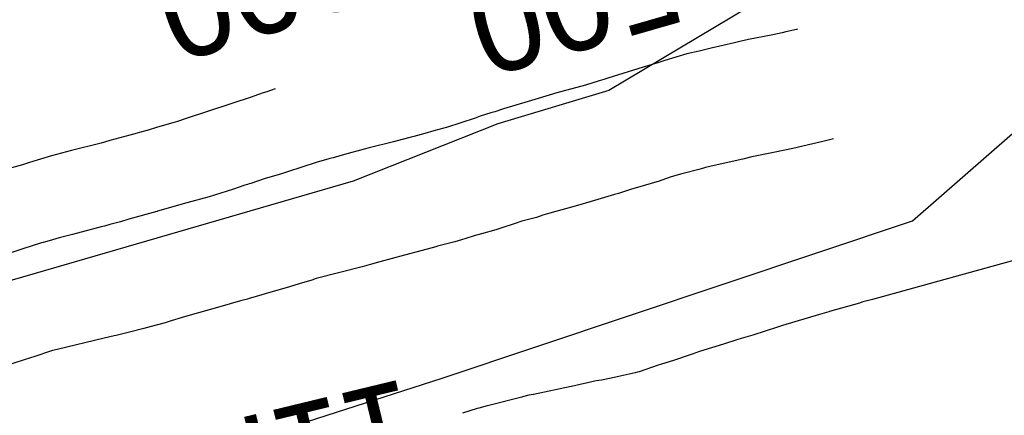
# Model space of a CAD drawing. Extents: x 158343 to 162498, y 431347 to 434500.
# Tile 212 of 248: x 159609 to 159628, y 434169 to 434176. Entities that reach past the tile are written whole.
import ezdxf

# ---------------------------------------------------------------- set-up
doc = ezdxf.new("R2010")
doc.units = 0
doc.header["$LTSCALE"] = 10
doc.header["$MEASUREMENT"] = 0
for name, color, linetype in [('000_arcering', 8, 'CONTINUOUS'), ('33_trappen en balustraden', 252, 'CONTINUOUS'), ('def. con-hoogtelijn (index)', 8, 'CONTINUOUS')]:
    doc.layers.add(name, color=color, linetype=linetype)
doc.styles.add('Style-WORKING', font='WORKING.shx')

# ---------------------------------------------------------------- blocks, each defined once
blk = doc.blocks.new('bestaande hoogtelijnen')
at = {"layer": 'def. con-hoogtelijn (index)'}
for p, q in [((-44.125, 109.694), (-44.192, 109.678)), ((-44.125, 109.694), (-44.192, 109.678)), ((-44.125, 109.694), (-44.192, 109.678)), ((-43.925, 109.74), (-44.125, 109.694)), ((-43.925, 109.74), (-44.125, 109.694)), ((-43.925, 109.74), (-44.125, 109.694)), ((-43.902, 109.746), (-43.925, 109.74)), ((-43.902, 109.746), (-43.925, 109.74)), ((-43.902, 109.746), (-43.925, 109.74)), ((-44.992, 109.512), (-45.093, 109.487)), ((-44.992, 109.512), (-45.093, 109.487)), ((-44.992, 109.512), (-45.093, 109.487)), ((-44.829, 109.549), (-44.992, 109.512)), ((-44.829, 109.549), (-44.992, 109.512)), ((-44.829, 109.549), (-44.992, 109.512)), ((-44.371, 109.641), (-44.829, 109.549)), ((-44.371, 109.641), (-44.829, 109.549)), ((-44.371, 109.641), (-44.829, 109.549)), ((-44.192, 109.678), (-44.371, 109.641)), ((-44.192, 109.678), (-44.371, 109.641)), ((-44.192, 109.678), (-44.371, 109.641)), ((-45.764, 109.33), (-45.992, 109.278)), ((-45.764, 109.33), (-45.992, 109.278)), ((-45.764, 109.33), (-45.992, 109.278)), ((-45.762, 109.331), (-45.764, 109.33)), ((-45.762, 109.331), (-45.764, 109.33)), ((-45.762, 109.331), (-45.764, 109.33)), ((-45.534, 109.385), (-45.762, 109.331)), ((-45.534, 109.385), (-45.762, 109.331)), ((-45.534, 109.385), (-45.762, 109.331)), ((-45.093, 109.487), (-45.534, 109.385)), ((-45.093, 109.487), (-45.534, 109.385)), ((-45.093, 109.487), (-45.534, 109.385)), ((-46.411, 109.155), (-46.543, 109.111)), ((-46.411, 109.155), (-46.543, 109.111)), ((-46.411, 109.155), (-46.543, 109.111)), ((-45.992, 109.278), (-46.411, 109.155)), ((-45.992, 109.278), (-46.411, 109.155)), ((-45.992, 109.278), (-46.411, 109.155)), ((-46.821, 109.027), (-47.485, 108.821)), ((-46.821, 109.027), (-47.485, 108.821)), ((-46.821, 109.027), (-47.485, 108.821)), ((-46.543, 109.111), (-46.821, 109.027)), ((-46.543, 109.111), (-46.821, 109.027)), ((-46.543, 109.111), (-46.821, 109.027)), ((-47.648, 108.773), (-47.91, 108.691)), ((-47.648, 108.773), (-47.91, 108.691)), ((-47.648, 108.773), (-47.91, 108.691)), ((-47.558, 108.798), (-47.648, 108.773)), ((-47.558, 108.798), (-47.648, 108.773)), ((-47.558, 108.798), (-47.648, 108.773)), ((-47.485, 108.821), (-47.558, 108.798)), ((-47.485, 108.821), (-47.558, 108.798)), ((-47.485, 108.821), (-47.558, 108.798)), ((-53.768, 108.618), (-53.926, 108.566)), ((-53.768, 108.618), (-53.926, 108.566)), ((-47.91, 108.691), (-48.451, 108.542)), ((-47.91, 108.691), (-48.451, 108.542)), ((-47.91, 108.691), (-48.451, 108.542)), ((-54.204, 108.47), (-55.445, 108.058)), ((-54.204, 108.47), (-55.445, 108.058)), ((-54.17, 108.481), (-54.204, 108.47)), ((-54.17, 108.481), (-54.204, 108.47)), ((-53.992, 108.543), (-54.17, 108.481)), ((-53.992, 108.543), (-54.17, 108.481)), ((-53.926, 108.566), (-53.992, 108.543)), ((-53.926, 108.566), (-53.992, 108.543)), ((-48.804, 108.437), (-48.992, 108.383)), ((-48.804, 108.437), (-48.992, 108.383)), ((-48.804, 108.437), (-48.992, 108.383)), ((-48.451, 108.542), (-48.804, 108.437)), ((-48.451, 108.542), (-48.804, 108.437)), ((-48.451, 108.542), (-48.804, 108.437)), ((-49.458, 108.244), (-49.62, 108.188)), ((-49.458, 108.244), (-49.62, 108.188)), ((-49.458, 108.244), (-49.62, 108.188)), ((-48.992, 108.383), (-49.458, 108.244)), ((-48.992, 108.383), (-49.458, 108.244)), ((-48.992, 108.383), (-49.458, 108.244)), ((-55.445, 108.058), (-55.612, 108.001)), ((-55.445, 108.058), (-55.612, 108.001)), ((-49.992, 108.068), (-50.533, 107.89)), ((-49.992, 108.068), (-50.533, 107.89)), ((-49.992, 108.068), (-50.533, 107.89)), ((-49.893, 108.101), (-49.992, 108.068)), ((-49.893, 108.101), (-49.992, 108.068)), ((-49.893, 108.101), (-49.992, 108.068)), ((-49.695, 108.164), (-49.893, 108.101)), ((-49.695, 108.164), (-49.893, 108.101)), ((-49.695, 108.164), (-49.893, 108.101)), ((-49.62, 108.188), (-49.695, 108.164)), ((-49.62, 108.188), (-49.695, 108.164)), ((-49.62, 108.188), (-49.695, 108.164)), ((-56.192, 107.833), (-56.512, 107.745)), ((-56.192, 107.833), (-56.512, 107.745)), ((-56.184, 107.835), (-56.192, 107.833)), ((-56.184, 107.835), (-56.192, 107.833)), ((-55.99, 107.893), (-56.184, 107.835)), ((-55.99, 107.893), (-56.184, 107.835)), ((-55.697, 107.975), (-55.99, 107.893)), ((-55.697, 107.975), (-55.99, 107.893)), ((-55.612, 108.001), (-55.697, 107.975)), ((-55.612, 108.001), (-55.697, 107.975)), ((-50.583, 107.875), (-50.774, 107.824)), ((-50.583, 107.875), (-50.774, 107.824)), ((-50.583, 107.875), (-50.774, 107.824)), ((-50.533, 107.89), (-50.583, 107.875)), ((-50.533, 107.89), (-50.583, 107.875)), ((-50.533, 107.89), (-50.583, 107.875)), ((-56.512, 107.745), (-56.886, 107.642)), ((-56.512, 107.745), (-56.886, 107.642)), ((-51.366, 107.664), (-51.533, 107.62)), ((-51.366, 107.664), (-51.533, 107.62)), ((-51.366, 107.664), (-51.533, 107.62)), ((-51.199, 107.704), (-51.366, 107.664)), ((-51.199, 107.704), (-51.366, 107.664)), ((-51.199, 107.704), (-51.366, 107.664)), ((-51.15, 107.718), (-51.199, 107.704)), ((-51.15, 107.718), (-51.199, 107.704)), ((-51.15, 107.718), (-51.199, 107.704)), ((-50.942, 107.775), (-51.15, 107.718)), ((-50.942, 107.775), (-51.15, 107.718)), ((-50.942, 107.775), (-51.15, 107.718)), ((-50.774, 107.824), (-50.942, 107.775)), ((-50.774, 107.824), (-50.942, 107.775)), ((-50.774, 107.824), (-50.942, 107.775)), ((-43.223, 107.675), (-43.375, 107.637)), ((-43.223, 107.675), (-43.375, 107.637)), ((-57.052, 107.595), (-57.612, 107.453)), ((-57.052, 107.595), (-57.612, 107.453)), ((-56.992, 107.611), (-57.052, 107.595)), ((-56.992, 107.611), (-57.052, 107.595)), ((-56.886, 107.642), (-56.992, 107.611)), ((-56.886, 107.642), (-56.992, 107.611)), ((-52.088, 107.478), (-52.455, 107.381)), ((-52.088, 107.478), (-52.455, 107.381)), ((-52.088, 107.478), (-52.455, 107.381)), ((-51.992, 107.505), (-52.088, 107.478)), ((-51.992, 107.505), (-52.088, 107.478)), ((-51.992, 107.505), (-52.088, 107.478)), ((-51.533, 107.62), (-51.992, 107.505)), ((-51.533, 107.62), (-51.992, 107.505)), ((-51.533, 107.62), (-51.992, 107.505)), ((-43.992, 107.494), (-44.325, 107.427)), ((-43.992, 107.494), (-44.325, 107.427)), ((-43.424, 107.626), (-43.992, 107.494)), ((-43.424, 107.626), (-43.992, 107.494)), ((-43.375, 107.637), (-43.424, 107.626)), ((-43.375, 107.637), (-43.424, 107.626)), ((-57.992, 107.352), (-58.408, 107.23)), ((-57.992, 107.352), (-58.408, 107.23)), ((-57.612, 107.453), (-57.992, 107.352)), ((-57.612, 107.453), (-57.992, 107.352)), ((-52.751, 107.298), (-52.992, 107.231)), ((-52.751, 107.298), (-52.992, 107.231)), ((-52.751, 107.298), (-52.992, 107.231)), ((-52.735, 107.302), (-52.751, 107.298)), ((-52.735, 107.302), (-52.751, 107.298)), ((-52.735, 107.302), (-52.751, 107.298)), ((-52.674, 107.319), (-52.735, 107.302)), ((-52.674, 107.319), (-52.735, 107.302)), ((-52.674, 107.319), (-52.735, 107.302)), ((-52.455, 107.381), (-52.674, 107.319)), ((-52.455, 107.381), (-52.674, 107.319)), ((-52.455, 107.381), (-52.674, 107.319)), ((-44.935, 107.293), (-45.478, 107.17)), ((-44.935, 107.293), (-45.478, 107.17)), ((-44.934, 107.294), (-44.935, 107.293)), ((-44.934, 107.294), (-44.935, 107.293)), ((-44.767, 107.334), (-44.934, 107.294)), ((-44.767, 107.334), (-44.934, 107.294)), ((-44.325, 107.427), (-44.767, 107.334)), ((-44.325, 107.427), (-44.767, 107.334)), ((-58.54, 107.187), (-58.744, 107.125)), ((-58.54, 107.187), (-58.744, 107.125)), ((-58.408, 107.23), (-58.54, 107.187)), ((-58.408, 107.23), (-58.54, 107.187)), ((-52.992, 107.231), (-53.533, 107.054)), ((-52.992, 107.231), (-53.533, 107.054)), ((-52.992, 107.231), (-53.533, 107.054)), ((-45.74, 107.1), (-46.088, 107.017)), ((-45.74, 107.1), (-46.088, 107.017)), ((-45.644, 107.132), (-45.74, 107.1)), ((-45.644, 107.132), (-45.74, 107.1)), ((-45.478, 107.17), (-45.644, 107.132)), ((-45.478, 107.17), (-45.644, 107.132)), ((-53.974, 106.92), (-54.229, 106.831)), ((-53.974, 106.92), (-54.229, 106.831)), ((-53.974, 106.92), (-54.229, 106.831)), ((-53.646, 107.015), (-53.974, 106.92)), ((-53.646, 107.015), (-53.974, 106.92)), ((-53.646, 107.015), (-53.974, 106.92)), ((-53.533, 107.054), (-53.646, 107.015)), ((-53.533, 107.054), (-53.646, 107.015)), ((-53.533, 107.054), (-53.646, 107.015)), ((-46.29, 106.957), (-46.465, 106.896)), ((-46.29, 106.957), (-46.465, 106.896)), ((-46.088, 107.017), (-46.29, 106.957)), ((-46.088, 107.017), (-46.29, 106.957)), ((-54.575, 106.717), (-54.895, 106.62)), ((-54.575, 106.717), (-54.895, 106.62)), ((-54.575, 106.717), (-54.895, 106.62)), ((-54.337, 106.798), (-54.575, 106.717)), ((-54.337, 106.798), (-54.575, 106.717)), ((-54.337, 106.798), (-54.575, 106.717)), ((-54.289, 106.814), (-54.337, 106.798)), ((-54.289, 106.814), (-54.337, 106.798)), ((-54.289, 106.814), (-54.337, 106.798)), ((-54.255, 106.823), (-54.289, 106.814)), ((-54.255, 106.823), (-54.289, 106.814)), ((-54.255, 106.823), (-54.289, 106.814)), ((-54.229, 106.831), (-54.255, 106.823)), ((-54.229, 106.831), (-54.255, 106.823)), ((-54.229, 106.831), (-54.255, 106.823)), ((-47.036, 106.725), (-47.226, 106.665)), ((-47.036, 106.725), (-47.226, 106.665)), ((-46.97, 106.743), (-47.036, 106.725)), ((-46.97, 106.743), (-47.036, 106.725)), ((-46.519, 106.879), (-46.97, 106.743)), ((-46.519, 106.879), (-46.97, 106.743)), ((-46.465, 106.896), (-46.519, 106.879)), ((-46.465, 106.896), (-46.519, 106.879)), ((-55.015, 106.583), (-55.432, 106.465)), ((-55.015, 106.583), (-55.432, 106.465)), ((-55.015, 106.583), (-55.432, 106.465)), ((-54.895, 106.62), (-55.015, 106.583)), ((-54.895, 106.62), (-55.015, 106.583)), ((-54.895, 106.62), (-55.015, 106.583)), ((-47.362, 106.626), (-47.799, 106.493)), ((-47.362, 106.626), (-47.799, 106.493)), ((-47.286, 106.646), (-47.362, 106.626)), ((-47.286, 106.646), (-47.362, 106.626)), ((-47.265, 106.652), (-47.286, 106.646)), ((-47.265, 106.652), (-47.286, 106.646)), ((-47.226, 106.665), (-47.265, 106.652)), ((-47.226, 106.665), (-47.265, 106.652)), ((-55.432, 106.465), (-55.989, 106.307)), ((-55.432, 106.465), (-55.989, 106.307)), ((-55.432, 106.465), (-55.989, 106.307)), ((-48.056, 106.416), (-48.579, 106.273)), ((-48.056, 106.416), (-48.579, 106.273)), ((-47.799, 106.493), (-48.056, 106.416)), ((-47.799, 106.493), (-48.056, 106.416)), ((-56.532, 106.157), (-56.689, 106.11)), ((-56.532, 106.157), (-56.689, 106.11)), ((-56.532, 106.157), (-56.689, 106.11)), ((-56, 106.304), (-56.532, 106.157)), ((-56, 106.304), (-56.532, 106.157)), ((-56, 106.304), (-56.532, 106.157)), ((-55.992, 106.306), (-56, 106.304)), ((-55.992, 106.306), (-56, 106.304)), ((-55.992, 106.306), (-56, 106.304)), ((-55.989, 106.307), (-55.992, 106.306)), ((-55.989, 106.307), (-55.992, 106.306)), ((-55.989, 106.307), (-55.992, 106.306)), ((-48.833, 106.193), (-49.109, 106.12)), ((-48.833, 106.193), (-49.109, 106.12)), ((-48.715, 106.234), (-48.833, 106.193)), ((-48.715, 106.234), (-48.833, 106.193)), ((-48.579, 106.273), (-48.715, 106.234)), ((-48.579, 106.273), (-48.715, 106.234)), ((-57.051, 106.012), (-57.591, 105.868)), ((-57.051, 106.012), (-57.591, 105.868)), ((-57.051, 106.012), (-57.591, 105.868)), ((-56.992, 106.028), (-57.051, 106.012)), ((-56.992, 106.028), (-57.051, 106.012)), ((-56.992, 106.028), (-57.051, 106.012)), ((-56.887, 106.057), (-56.992, 106.028)), ((-56.887, 106.057), (-56.992, 106.028)), ((-56.887, 106.057), (-56.992, 106.028)), ((-56.689, 106.11), (-56.887, 106.057)), ((-56.689, 106.11), (-56.887, 106.057)), ((-56.689, 106.11), (-56.887, 106.057)), ((-49.562, 105.97), (-49.599, 105.959)), ((-49.562, 105.97), (-49.599, 105.959)), ((-49.49, 105.994), (-49.562, 105.97)), ((-49.49, 105.994), (-49.562, 105.97)), ((-49.254, 106.074), (-49.49, 105.994)), ((-49.254, 106.074), (-49.49, 105.994)), ((-49.109, 106.12), (-49.254, 106.074)), ((-49.109, 106.12), (-49.254, 106.074)), ((-57.845, 105.809), (-58.034, 105.747)), ((-57.845, 105.809), (-58.034, 105.747)), ((-57.845, 105.809), (-58.034, 105.747)), ((-57.591, 105.868), (-57.845, 105.809)), ((-57.591, 105.868), (-57.845, 105.809)), ((-57.591, 105.868), (-57.845, 105.809)), ((-50.167, 105.794), (-50.251, 105.77)), ((-50.167, 105.794), (-50.251, 105.77)), ((-50.008, 105.844), (-50.167, 105.794)), ((-50.008, 105.844), (-50.167, 105.794)), ((-49.87, 105.881), (-50.008, 105.844)), ((-49.87, 105.881), (-50.008, 105.844)), ((-49.599, 105.959), (-49.87, 105.881)), ((-49.599, 105.959), (-49.87, 105.881)), ((-38.192, 105.832), (-42.491, 104.642)), ((-38.192, 105.832), (-42.491, 104.642)), ((-38.192, 105.832), (-42.491, 104.642)), ((-58.532, 105.599), (-58.992, 105.446)), ((-58.532, 105.599), (-58.992, 105.446)), ((-58.532, 105.599), (-58.992, 105.446)), ((-58.18, 105.711), (-58.532, 105.599)), ((-58.18, 105.711), (-58.532, 105.599)), ((-58.18, 105.711), (-58.532, 105.599)), ((-58.15, 105.717), (-58.18, 105.711)), ((-58.15, 105.717), (-58.18, 105.711)), ((-58.15, 105.717), (-58.18, 105.711)), ((-58.034, 105.747), (-58.15, 105.717)), ((-58.034, 105.747), (-58.15, 105.717)), ((-58.034, 105.747), (-58.15, 105.717)), ((-50.736, 105.639), (-50.992, 105.566)), ((-50.736, 105.639), (-50.992, 105.566)), ((-50.7, 105.649), (-50.736, 105.639)), ((-50.7, 105.649), (-50.736, 105.639)), ((-50.374, 105.734), (-50.7, 105.649)), ((-50.374, 105.734), (-50.7, 105.649)), ((-50.251, 105.77), (-50.374, 105.734)), ((-50.251, 105.77), (-50.374, 105.734)), ((-51.325, 105.482), (-51.791, 105.355)), ((-51.325, 105.482), (-51.791, 105.355)), ((-50.992, 105.566), (-51.325, 105.482)), ((-50.992, 105.566), (-51.325, 105.482)), ((-52.125, 105.261), (-52.992, 105.039)), ((-52.125, 105.261), (-52.992, 105.039)), ((-51.95, 105.31), (-52.125, 105.261)), ((-51.95, 105.31), (-52.125, 105.261)), ((-51.791, 105.355), (-51.95, 105.31)), ((-51.791, 105.355), (-51.95, 105.31)), ((-53.539, 104.868), (-53.958, 104.75)), ((-53.539, 104.868), (-53.958, 104.75)), ((-53.515, 104.875), (-53.539, 104.868)), ((-53.515, 104.875), (-53.539, 104.868)), ((-53.496, 104.881), (-53.515, 104.875)), ((-53.496, 104.881), (-53.515, 104.875)), ((-53.313, 104.941), (-53.496, 104.881)), ((-53.313, 104.941), (-53.496, 104.881)), ((-53.074, 105.01), (-53.313, 104.941)), ((-53.074, 105.01), (-53.313, 104.941)), ((-52.992, 105.039), (-53.074, 105.01)), ((-52.992, 105.039), (-53.074, 105.01)), ((-54.191, 104.679), (-54.255, 104.66)), ((-54.191, 104.679), (-54.255, 104.66)), ((-53.958, 104.75), (-54.191, 104.679)), ((-53.958, 104.75), (-54.191, 104.679)), ((-54.81, 104.503), (-55.213, 104.388)), ((-54.81, 104.503), (-55.213, 104.388)), ((-54.424, 104.615), (-54.81, 104.503)), ((-54.424, 104.615), (-54.81, 104.503)), ((-54.289, 104.65), (-54.424, 104.615)), ((-54.289, 104.65), (-54.424, 104.615)), ((-54.255, 104.66), (-54.289, 104.65)), ((-54.255, 104.66), (-54.289, 104.65)), ((-42.732, 104.576), (-43.297, 104.414)), ((-42.732, 104.576), (-43.297, 104.414)), ((-42.732, 104.576), (-43.297, 104.414)), ((-42.691, 104.59), (-42.732, 104.576)), ((-42.691, 104.59), (-42.732, 104.576)), ((-42.691, 104.59), (-42.732, 104.576)), ((-42.669, 104.596), (-42.691, 104.59)), ((-42.669, 104.596), (-42.691, 104.59)), ((-42.669, 104.596), (-42.691, 104.59)), ((-42.592, 104.616), (-42.669, 104.596)), ((-42.592, 104.616), (-42.669, 104.596)), ((-42.592, 104.616), (-42.669, 104.596)), ((-42.59, 104.617), (-42.592, 104.616)), ((-42.59, 104.617), (-42.592, 104.616)), ((-42.59, 104.617), (-42.592, 104.616)), ((-42.587, 104.618), (-42.59, 104.617)), ((-42.587, 104.618), (-42.59, 104.617)), ((-42.587, 104.618), (-42.59, 104.617)), ((-42.491, 104.642), (-42.587, 104.618)), ((-42.491, 104.642), (-42.587, 104.618)), ((-42.491, 104.642), (-42.587, 104.618)), ((-55.525, 104.3), (-55.73, 104.238)), ((-55.525, 104.3), (-55.73, 104.238)), ((-55.325, 104.358), (-55.525, 104.3)), ((-55.325, 104.358), (-55.525, 104.3)), ((-55.213, 104.388), (-55.325, 104.358)), ((-55.213, 104.388), (-55.325, 104.358)), ((-43.491, 104.357), (-44.185, 104.151)), ((-43.491, 104.357), (-44.185, 104.151)), ((-43.491, 104.357), (-44.185, 104.151)), ((-43.355, 104.395), (-43.491, 104.357)), ((-43.355, 104.395), (-43.491, 104.357)), ((-43.355, 104.395), (-43.491, 104.357)), ((-43.31, 104.41), (-43.355, 104.395)), ((-43.31, 104.41), (-43.355, 104.395)), ((-43.31, 104.41), (-43.355, 104.395)), ((-43.297, 104.414), (-43.31, 104.41)), ((-43.297, 104.414), (-43.31, 104.41)), ((-43.297, 104.414), (-43.31, 104.41)), ((-56.106, 104.133), (-56.249, 104.095)), ((-56.106, 104.133), (-56.249, 104.095)), ((-55.844, 104.204), (-56.106, 104.133)), ((-55.844, 104.204), (-56.106, 104.133)), ((-55.73, 104.238), (-55.844, 104.204)), ((-55.73, 104.238), (-55.844, 104.204)), ((-44.285, 104.122), (-44.749, 103.972)), ((-44.285, 104.122), (-44.749, 103.972)), ((-44.285, 104.122), (-44.749, 103.972)), ((-44.185, 104.151), (-44.285, 104.122)), ((-44.185, 104.151), (-44.285, 104.122)), ((-44.185, 104.151), (-44.285, 104.122)), ((-56.809, 103.954), (-56.994, 103.911)), ((-56.809, 103.954), (-56.994, 103.911)), ((-56.767, 103.965), (-56.809, 103.954)), ((-56.767, 103.965), (-56.809, 103.954)), ((-56.591, 104.006), (-56.767, 103.965)), ((-56.591, 104.006), (-56.767, 103.965)), ((-56.515, 104.028), (-56.591, 104.006)), ((-56.515, 104.028), (-56.591, 104.006)), ((-56.249, 104.095), (-56.515, 104.028)), ((-56.249, 104.095), (-56.515, 104.028)), ((-44.749, 103.972), (-44.967, 103.904)), ((-44.749, 103.972), (-44.967, 103.904)), ((-44.749, 103.972), (-44.967, 103.904)), ((-56.994, 103.911), (-57.886, 103.699)), ((-56.994, 103.911), (-57.886, 103.699)), ((-45.299, 103.799), (-45.752, 103.66)), ((-45.299, 103.799), (-45.752, 103.66)), ((-45.299, 103.799), (-45.752, 103.66)), ((-45.284, 103.804), (-45.299, 103.799)), ((-45.284, 103.804), (-45.299, 103.799)), ((-45.284, 103.804), (-45.299, 103.799)), ((-45.052, 103.879), (-45.284, 103.804)), ((-45.052, 103.879), (-45.284, 103.804)), ((-45.052, 103.879), (-45.284, 103.804)), ((-44.967, 103.904), (-45.052, 103.879)), ((-44.967, 103.904), (-45.052, 103.879)), ((-44.967, 103.904), (-45.052, 103.879)), ((-58.325, 103.561), (-58.368, 103.548)), ((-58.325, 103.561), (-58.368, 103.548)), ((-57.992, 103.673), (-58.325, 103.561)), ((-57.992, 103.673), (-58.325, 103.561)), ((-57.97, 103.677), (-57.992, 103.673)), ((-57.97, 103.677), (-57.992, 103.673)), ((-57.886, 103.699), (-57.97, 103.677)), ((-57.886, 103.699), (-57.97, 103.677)), ((-45.951, 103.59), (-46.229, 103.5)), ((-45.951, 103.59), (-46.229, 103.5)), ((-45.951, 103.59), (-46.229, 103.5)), ((-45.892, 103.612), (-45.951, 103.59)), ((-45.892, 103.612), (-45.951, 103.59)), ((-45.892, 103.612), (-45.951, 103.59)), ((-45.752, 103.66), (-45.892, 103.612)), ((-45.752, 103.66), (-45.892, 103.612)), ((-45.752, 103.66), (-45.892, 103.612)), ((-58.368, 103.548), (-58.839, 103.395)), ((-58.368, 103.548), (-58.839, 103.395)), ((-46.532, 103.402), (-46.892, 103.28)), ((-46.532, 103.402), (-46.892, 103.28)), ((-46.532, 103.402), (-46.892, 103.28)), ((-46.491, 103.418), (-46.532, 103.402)), ((-46.491, 103.418), (-46.532, 103.402)), ((-46.491, 103.418), (-46.532, 103.402)), ((-46.229, 103.5), (-46.491, 103.418)), ((-46.229, 103.5), (-46.491, 103.418)), ((-46.229, 103.5), (-46.491, 103.418)), ((-47.31, 103.182), (-47.333, 103.176)), ((-47.31, 103.182), (-47.333, 103.176)), ((-47.31, 103.182), (-47.333, 103.176)), ((-46.969, 103.259), (-47.31, 103.182)), ((-46.969, 103.259), (-47.31, 103.182)), ((-46.969, 103.259), (-47.31, 103.182)), ((-46.926, 103.271), (-46.969, 103.259)), ((-46.926, 103.271), (-46.969, 103.259)), ((-46.926, 103.271), (-46.969, 103.259)), ((-46.892, 103.28), (-46.926, 103.271)), ((-46.892, 103.28), (-46.926, 103.271)), ((-46.892, 103.28), (-46.926, 103.271)), ((-48.175, 103.001), (-48.892, 102.85)), ((-48.175, 103.001), (-48.892, 102.85)), ((-48.175, 103.001), (-48.892, 102.85)), ((-48.174, 103.001), (-48.175, 103.001)), ((-48.174, 103.001), (-48.175, 103.001)), ((-48.174, 103.001), (-48.175, 103.001)), ((-47.706, 103.104), (-48.174, 103.001)), ((-47.706, 103.104), (-48.174, 103.001)), ((-47.706, 103.104), (-48.174, 103.001)), ((-47.606, 103.121), (-47.706, 103.104)), ((-47.606, 103.121), (-47.706, 103.104)), ((-47.606, 103.121), (-47.706, 103.104)), ((-47.333, 103.176), (-47.606, 103.121)), ((-47.333, 103.176), (-47.606, 103.121)), ((-47.333, 103.176), (-47.606, 103.121)), ((-48.976, 102.835), (-49.094, 102.803)), ((-48.976, 102.835), (-49.094, 102.803)), ((-48.976, 102.835), (-49.094, 102.803)), ((-48.892, 102.85), (-48.976, 102.835)), ((-48.892, 102.85), (-48.976, 102.835)), ((-48.892, 102.85), (-48.976, 102.835)), ((-49.762, 102.634), (-49.919, 102.593)), ((-49.762, 102.634), (-49.919, 102.593)), ((-49.762, 102.634), (-49.919, 102.593)), ((-49.735, 102.643), (-49.762, 102.634)), ((-49.735, 102.643), (-49.762, 102.634)), ((-49.735, 102.643), (-49.762, 102.634)), ((-49.11, 102.8), (-49.735, 102.643)), ((-49.11, 102.8), (-49.735, 102.643)), ((-49.11, 102.8), (-49.735, 102.643)), ((-49.094, 102.803), (-49.11, 102.8)), ((-49.094, 102.803), (-49.11, 102.8)), ((-49.094, 102.803), (-49.11, 102.8)), ((-49.955, 102.583), (-50.227, 102.497)), ((-49.955, 102.583), (-50.227, 102.497)), ((-49.955, 102.583), (-50.227, 102.497)), ((-49.919, 102.593), (-49.955, 102.583)), ((-49.919, 102.593), (-49.955, 102.583)), ((-49.919, 102.593), (-49.955, 102.583))]:
    blk.add_line(p, q, dxfattribs=at)
at = {"layer": 'def. con-hoogtelijn (index)', "style": 'Style-WORKING'}
for s, rotation, p in [('9.000', 197.9651, (-50.456, 112.657)), ('9.000', 197.9651, (-50.456, 112.657)), ('9.000', 197.9651, (-50.456, 112.657)), ('9.500', 196.0447, (-44.502, 112.219)), ('9.500', 196.0447, (-44.502, 112.219)), ('11.000', 193.5662, (-51.313, 103.16)), ('11.000', 193.5662, (-51.313, 103.16)), ('11.000', 193.5662, (-51.313, 103.16))]:
    blk.add_text(s, height=1.8, rotation=rotation, dxfattribs=at).set_placement(p)

msp = doc.modelspace()

# ---------------------------------------------------------------- linework, layer by layer
at = {"layer": '33_trappen en balustraden', "flags": 128}
for points in [[(159641.07, 434186.66), (159637.77, 434185.64), (159635.49, 434185.13), (159634.2, 434184.86), (159633.39, 434184.29), (159632.76, 434183.81), (159631.65, 434182.82), (159630.9, 434181.83), (159630.15, 434181.23), (159628.35, 434179.55), (159624, 434177.21), (159620.34, 434175.02), (159618.24, 434174.39)], [(159618.24, 434174.39), (159615.51, 434173.31), (159601.65, 434169.29), (159585.96, 434163.8), (159571.17, 434159.12), (159560.31, 434155.76), (159550.47, 434153.24), (159540.18, 434148.71), (159528.27, 434142.2), (159519.27, 434135.51), (159517.41, 434133.62)], [(159626.07, 434172.56), (159627.96, 434174.21)], [(159519.236, 434129.18), (159522.87, 434133.11), (159525.93, 434135.48), (159532.59, 434139.32), (159539.07, 434143.37), (159545.04, 434146.49), (159551.34, 434148.68), (159557.37, 434150.69), (159568.56, 434154.08), (159582.21, 434158.4), (159595.05, 434162.9), (159606.84, 434166.26), (159617.19, 434169.59), (159626.07, 434172.56)]]:
    msp.add_lwpolyline(points, dxfattribs=at)

# ---------------------------------------------------------------- block references
at = {"layer": '000_arcering'}
msp.add_blockref('bestaande hoogtelijnen', (159667.804, 434066.432), dxfattribs=at)

doc.saveas('drawing.dxf')
